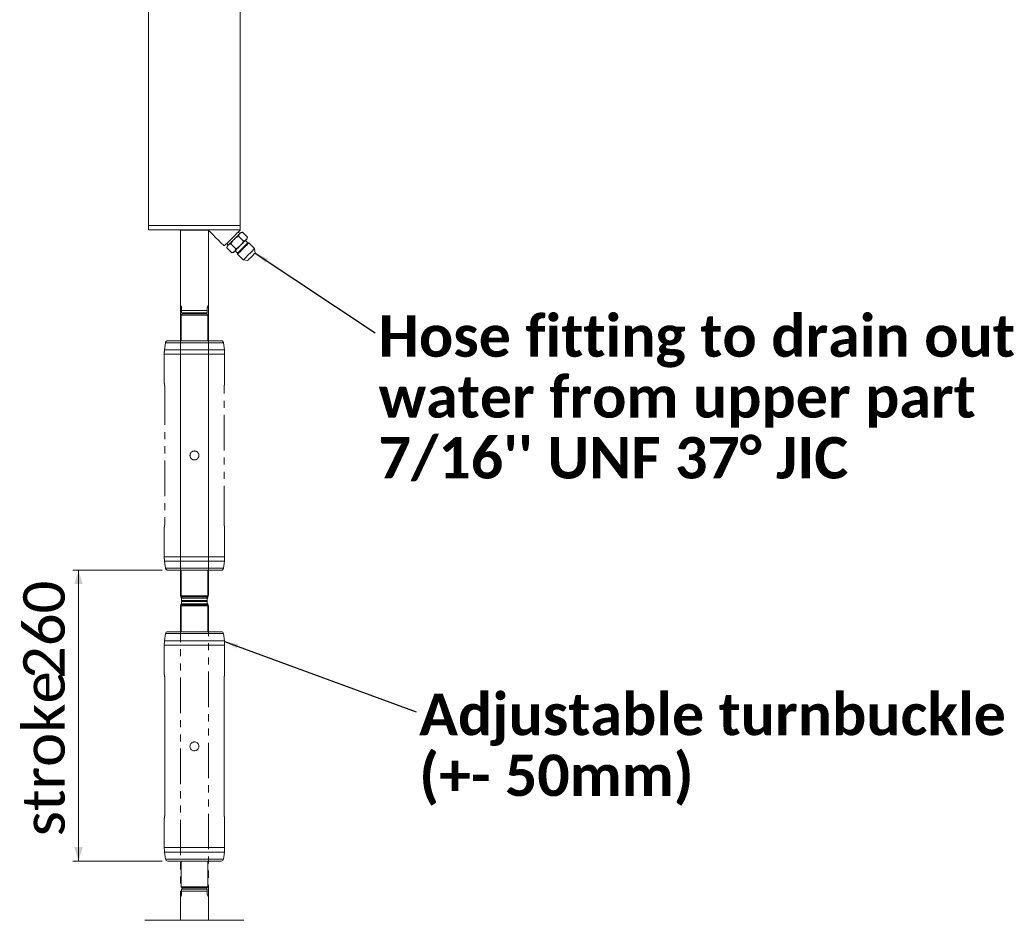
# Model space of a CAD drawing. Header units: millimetres. Extents: x 50 to 4179, y 50 to 2920.
# Tile 12 of 16: x 2089 to 2969, y 1310 to 2115. Entities that reach past the tile are written whole.
import ezdxf

# ---------------------------------------------------------------- set-up
doc = ezdxf.new("R2010")
doc.units = ezdxf.units.MM
doc.header["$LTSCALE"] = 5
doc.linetypes.add('SLD-Combinazione-di-due-tratteggi', pattern=[12.7, 6.35, -1.27, 1.27, -1.27, 1.27, -1.27])
doc.linetypes.add('SLD-Solido', pattern=[0])
doc.styles.add('SLDTEXTSTYLE0', font='CALIBRIB.TTF')
doc.styles.add('SLDTEXTSTYLE4', font='CALIBRI.TTF')
doc.styles.get("Standard").update_dxf_attribs({"font": 'CALIBRIB.TTF'})
doc.dimstyles.new('SLDDIMSTYLE0', dxfattribs={"dimtxt": 37.041667, "dimasz": 12.5, "dimexe": 0, "dimexo": 0.0625, "dimgap": 9.260417, "dimtad": 1, "dimrnd": 1e-09, "dimzin": 12, "dimdsep": 46, "dimtxsty": 'SLDTEXTSTYLE0', "dimsah": 1, "dimcen": 0.09, "dimadec": 0, "dimazin": 3, "dimtfac": 1, "dimtofl": 0, "dimtmove": 0, "dimatfit": 3, "dimfxl": 0, "dimfrac": 2, "dimtolj": 1, "dimtzin": 12, "dimarcsym": 0})
doc.dimstyles.new('SLDDIMSTYLE5', dxfattribs={"dimtxt": 0.18, "dimasz": 12.5, "dimexe": 0, "dimexo": 0.0625, "dimgap": 0, "dimtad": 0, "dimtih": 1, "dimtoh": 1, "dimdec": 0, "dimrnd": 1e-09, "dimzin": 0, "dimdsep": 46, "dimtxsty": 'Standard', "dimsah": 1, "dimcen": 0.09, "dimadec": 0, "dimazin": 0, "dimtfac": 12.5, "dimtdec": 0, "dimtofl": 0, "dimtmove": 0, "dimatfit": 3, "dimfxl": 0, "dimfrac": 2, "dimtolj": 1, "dimtzin": 0, "dimarcsym": 0})

# ---------------------------------------------------------------- blocks, each defined once
blk = doc.blocks.new('_D_9')
at = {"color": 7, "linetype": 'SLD-Solido', "lineweight": 0}
for p, q in [((2215.98, 1623.17), (2136.23, 1623.17)), ((2141.23, 1623.17), (2141.23, 1363.17)), ((2215.98, 1363.17), (2136.23, 1363.17))]:
    blk.add_line(p, q, dxfattribs=at)
for points in [[(2141.23, 1623.17), (2137.48, 1610.67), (2144.98, 1610.67)], [(2141.23, 1363.17), (2144.98, 1375.67), (2137.48, 1375.67)]]:
    blk.add_solid(points, dxfattribs=at)
at = {"color": 7, "linetype": 'SLD-Solido', "lineweight": 0, "char_height": 37.042, "attachment_point": 1, "rotation": 90, "style": 'SLDTEXTSTYLE4'}
for s, insert in [('260', (2091.84, 1525.96)), ('stroke ', (2091.84, 1385.27))]:
    blk.add_mtext(s, dxfattribs=dict(at, insert=insert))
blk = doc.blocks.new('SW_NOTE_5')
at = {"color": 0, "linetype": 'Continuous', "lineweight": 0, "char_height": 37.0417, "attachment_point": 1, "style": 'SLDTEXTSTYLE0'}
for s, insert in [('Hose fitting to drain out', (2.91, 15.74)), ('water from upper part', (2.91, -38.65)), ("7/16'' UNF 37° JIC", (2.91, -93.04))]:
    blk.add_mtext(s, dxfattribs=dict(at, insert=insert))
blk = doc.blocks.new('SW_NOTE_6')
at = {"color": 0, "linetype": 'Continuous', "lineweight": 0, "attachment_point": 1, "style": 'SLDTEXTSTYLE0'}
for s, insert, char_height in [('Adjustable turnbuckle', (2.77, 16.09), 37.0417), ('(+- 50mm)', (2.77, -38.3), 37.042)]:
    blk.add_mtext(s, dxfattribs=dict(at, insert=insert, char_height=char_height))

msp = doc.modelspace()

# ---------------------------------------------------------------- linework, layer by layer
at = {"color": 7, "linetype": 'SLD-Solido', "lineweight": 15}
for p, q in [((2203.912, 2330.264), (2203.912, 1948.364)), ((2285.912, 1931.264), (2285.912, 2330.264)), ((2203.912, 1944.63), (2203.912, 1947.898)), ((2203.912, 1944.19), (2203.912, 1931.264)), ((2203.912, 1931.264), (2203.912, 1927.264)), ((2285.912, 1931.264), (2203.912, 1931.264)), ((2285.912, 1927.264), (2285.912, 1931.264)), ((2255.427, 1927.264), (2203.912, 1927.264)), ((2231.822, 1927.264), (2231.968, 1926.864)), ((2244.912, 1926.864), (2231.968, 1926.864)), ((2232.412, 1926.864), (2232.412, 1600.709)), ((2257.209, 1926.864), (2244.912, 1926.864)), ((2285.912, 1927.264), (2255.427, 1927.264)), ((2257.412, 1600.709), (2257.412, 1926.727)), ((2285.452, 1923.975), (2283.963, 1925.315)), ((2284.268, 1921.719), (2288.781, 1917.206)), ((2287.739, 1925.189), (2286.272, 1924.796)), ((2287.739, 1925.189), (2292.251, 1920.676)), ((2291.858, 1919.21), (2292.251, 1920.676)), ((2273.731, 1915.084), (2275.071, 1913.595)), ((2274.251, 1912.775), (2273.858, 1911.308)), ((2273.858, 1911.308), (2278.371, 1906.796)), ((2277.328, 1914.778), (2281.841, 1910.266)), ((2292.515, 1915.624), (2290.394, 1917.745)), ((2293.526, 1915.624), (2292.515, 1915.624)), ((2298.635, 1910.515), (2293.526, 1915.624)), ((2299.185, 1906.597), (2298.635, 1910.515)), ((2278.371, 1906.796), (2279.837, 1907.189)), ((2281.301, 1908.653), (2283.423, 1906.532)), ((2283.423, 1906.532), (2283.423, 1905.521)), ((2283.423, 1905.521), (2288.532, 1900.412)), ((2288.532, 1900.412), (2292.45, 1899.861)), ((2233.412, 1595.173), (2233.412, 1597.905)), ((2256.412, 1595.173), (2233.412, 1595.173)), ((2256.412, 1597.905), (2256.412, 1595.173)), ((2233.912, 1592.173), (2232.912, 1591.173)), ((2232.912, 1591.173), (2232.912, 1568.173)), ((2256.912, 1591.173), (2232.912, 1591.173)), ((2256.412, 1593.173), (2233.412, 1593.173)), ((2233.912, 1593.173), (2233.912, 1592.173)), ((2255.912, 1592.173), (2233.912, 1592.173)), ((2255.912, 1592.173), (2255.912, 1593.173)), ((2256.912, 1591.173), (2255.912, 1592.173)), ((2256.912, 1568.173), (2256.912, 1591.173)), ((2244.912, 1568.173), (2220.983, 1568.173)), ((2268.842, 1568.173), (2244.912, 1568.173)), ((2219, 1566.434), (2218.169, 1560.122)), ((2271.656, 1560.122), (2270.825, 1566.434)), ((2217.912, 1556.207), (2217.912, 1530.171)), ((2271.912, 1530.169), (2271.912, 1556.207)), ((2218.478, 1524.673), (2218.478, 1406.673)), ((2271.346, 1406.673), (2271.346, 1524.673)), ((2217.912, 1401.173), (2217.912, 1375.139)), ((2271.912, 1375.139), (2271.912, 1401.176)), ((2218.169, 1371.223), (2219, 1364.912)), ((2270.825, 1364.912), (2271.656, 1371.223)), ((2244.912, 1363.173), (2220.983, 1363.173)), ((2232.912, 1363.173), (2232.912, 1340.173)), ((2268.842, 1363.173), (2244.912, 1363.173)), ((2256.912, 1340.173), (2256.912, 1363.173)), ((2232.912, 1340.173), (2233.912, 1339.173)), ((2256.912, 1340.173), (2232.912, 1340.173)), ((2256.412, 1338.173), (2233.412, 1338.173)), ((2233.912, 1339.173), (2233.912, 1338.173)), ((2255.912, 1339.173), (2233.912, 1339.173)), ((2255.912, 1339.173), (2256.912, 1340.173)), ((2255.912, 1338.173), (2255.912, 1339.173)), ((2232.412, 1330.637), (2232.412, 1310.223)), ((2233.412, 1336.173), (2233.412, 1333.441)), ((2256.412, 1336.173), (2233.412, 1336.173)), ((2256.412, 1333.441), (2256.412, 1336.173)), ((2257.412, 1310.223), (2257.412, 1330.637)), ((2200.633, 1310.223), (2244.912, 1310.223)), ((2244.912, 1310.223), (2289.192, 1310.223))]:
    msp.add_line(p, q, dxfattribs=at)
at = {"color": 7, "linetype": 'SLD-Combinazione-di-due-tratteggi', "lineweight": 0}
for p, q in [((2203.912, 2330.264), (2203.912, 1948.364)), ((2285.912, 1931.264), (2285.912, 2330.264)), ((2203.912, 1944.63), (2203.912, 1947.898)), ((2203.912, 1944.19), (2203.912, 1931.264)), ((2203.912, 1931.264), (2203.912, 1927.264)), ((2285.912, 1931.264), (2203.912, 1931.264)), ((2285.912, 1927.264), (2285.912, 1931.264)), ((2255.427, 1927.264), (2203.912, 1927.264)), ((2231.822, 1927.264), (2231.968, 1926.864)), ((2244.912, 1926.864), (2231.968, 1926.864)), ((2232.412, 1926.864), (2232.412, 1860.709)), ((2257.209, 1926.864), (2244.912, 1926.864)), ((2285.912, 1927.264), (2255.427, 1927.264)), ((2257.412, 1860.709), (2257.412, 1926.727)), ((2285.452, 1923.975), (2283.963, 1925.315)), ((2284.268, 1921.719), (2288.781, 1917.206)), ((2287.739, 1925.189), (2286.272, 1924.796)), ((2287.739, 1925.189), (2292.251, 1920.676)), ((2291.858, 1919.21), (2292.251, 1920.676)), ((2273.731, 1915.084), (2275.071, 1913.595)), ((2274.251, 1912.775), (2273.858, 1911.308)), ((2273.858, 1911.308), (2278.371, 1906.796)), ((2277.328, 1914.778), (2281.841, 1910.266)), ((2292.515, 1915.624), (2290.394, 1917.745)), ((2293.526, 1915.624), (2292.515, 1915.624)), ((2298.635, 1910.515), (2293.526, 1915.624)), ((2299.185, 1906.597), (2298.635, 1910.515)), ((2278.371, 1906.796), (2279.837, 1907.189)), ((2281.301, 1908.653), (2283.423, 1906.532)), ((2283.423, 1906.532), (2283.423, 1905.521)), ((2283.423, 1905.521), (2288.532, 1900.412)), ((2288.532, 1900.412), (2292.45, 1899.861)), ((2233.412, 1855.173), (2233.412, 1857.905)), ((2256.412, 1857.905), (2256.412, 1855.173)), ((2233.912, 1852.173), (2232.912, 1851.173)), ((2232.912, 1851.173), (2232.912, 1828.173)), ((2256.912, 1851.173), (2232.912, 1851.173)), ((2256.412, 1855.173), (2233.412, 1855.173)), ((2256.412, 1853.173), (2233.412, 1853.173)), ((2233.912, 1853.173), (2233.912, 1852.173)), ((2255.912, 1852.173), (2233.912, 1852.173)), ((2255.912, 1852.173), (2255.912, 1853.173)), ((2256.912, 1851.173), (2255.912, 1852.173)), ((2256.912, 1828.173), (2256.912, 1851.173)), ((2219, 1826.434), (2218.169, 1820.122)), ((2244.912, 1828.173), (2220.983, 1828.173)), ((2268.842, 1828.173), (2244.912, 1828.173)), ((2271.656, 1820.122), (2270.825, 1826.434)), ((2217.912, 1816.207), (2217.912, 1790.171)), ((2271.912, 1790.169), (2271.912, 1816.207)), ((2218.478, 1784.673), (2218.478, 1666.673)), ((2271.346, 1666.673), (2271.346, 1784.673)), ((2217.912, 1661.173), (2217.912, 1635.139)), ((2271.912, 1635.139), (2271.912, 1661.176)), ((2218.169, 1631.223), (2219, 1624.912)), ((2270.825, 1624.912), (2271.656, 1631.223)), ((2244.912, 1623.173), (2220.983, 1623.173)), ((2232.912, 1623.173), (2232.912, 1600.173)), ((2268.842, 1623.173), (2244.912, 1623.173)), ((2256.912, 1600.173), (2256.912, 1623.173)), ((2232.912, 1600.173), (2233.912, 1599.173)), ((2256.912, 1600.173), (2232.912, 1600.173)), ((2256.412, 1598.173), (2233.412, 1598.173)), ((2233.412, 1596.173), (2233.412, 1593.441)), ((2256.412, 1596.173), (2233.412, 1596.173)), ((2233.912, 1599.173), (2233.912, 1598.173)), ((2255.912, 1599.173), (2233.912, 1599.173)), ((2255.912, 1599.173), (2256.912, 1600.173)), ((2255.912, 1598.173), (2255.912, 1599.173)), ((2256.412, 1593.441), (2256.412, 1596.173)), ((2232.412, 1590.637), (2232.412, 1310.223)), ((2257.412, 1310.223), (2257.412, 1590.637)), ((2200.633, 1310.223), (2244.912, 1310.223)), ((2244.912, 1310.223), (2289.192, 1310.223))]:
    msp.add_line(p, q, dxfattribs=at)
at = {"color": 8, "linetype": 'SLD-Combinazione-di-due-tratteggi', "lineweight": 0}
for p, q in [((2244.912, 1826.434), (2219, 1826.434)), ((2270.825, 1826.434), (2244.912, 1826.434)), ((2244.912, 1816.207), (2217.912, 1816.207)), ((2244.912, 1820.122), (2218.169, 1820.122)), ((2271.656, 1820.122), (2244.912, 1820.122)), ((2271.912, 1816.207), (2244.912, 1816.207)), ((2244.912, 1635.139), (2217.912, 1635.139)), ((2244.912, 1631.223), (2218.169, 1631.223)), ((2271.912, 1635.139), (2244.912, 1635.139)), ((2271.656, 1631.223), (2244.912, 1631.223)), ((2244.912, 1624.912), (2219, 1624.912)), ((2270.825, 1624.912), (2244.912, 1624.912))]:
    msp.add_line(p, q, dxfattribs=at)
at = {"color": 8, "linetype": 'SLD-Solido', "lineweight": 15}
for p, q in [((2244.912, 1560.122), (2218.169, 1560.122)), ((2244.912, 1566.434), (2219, 1566.434)), ((2270.825, 1566.434), (2244.912, 1566.434)), ((2271.656, 1560.122), (2244.912, 1560.122)), ((2244.912, 1556.207), (2217.912, 1556.207)), ((2271.912, 1556.207), (2244.912, 1556.207)), ((2244.912, 1375.139), (2217.912, 1375.139)), ((2271.912, 1375.139), (2244.912, 1375.139)), ((2244.912, 1371.223), (2218.169, 1371.223)), ((2244.912, 1364.912), (2219, 1364.912)), ((2271.656, 1371.223), (2244.912, 1371.223)), ((2270.825, 1364.912), (2244.912, 1364.912))]:
    msp.add_line(p, q, dxfattribs=at)
at = {"color": 7, "linetype": 'SLD-Solido', "lineweight": 15, "flags": 128}
for points in [[(2258.255, 1926.093), (2261.342, 1923.007), (2264.151, 1920.197), (2266.67, 1917.678), (2268.887, 1915.461), (2270.791, 1913.557)], [(2272.205, 1913.557), (2274.388, 1915.741), (2276.433, 1917.785), (2278.318, 1919.67), (2280.027, 1921.379), (2281.543, 1922.895), (2282.851, 1924.203), (2283.939, 1925.291), (2284.796, 1926.148), (2285.414, 1926.766), (2285.787, 1927.14), (2285.912, 1927.264)], [(2285.467, 1923.99), (2285.03, 1923.554), (2284.512, 1923.035), (2283.92, 1922.444), (2283.267, 1921.79), (2282.562, 1921.085), (2281.817, 1920.341), (2281.046, 1919.57), (2280.262, 1918.785)], [(2286.272, 1924.796), (2286.221, 1924.744), (2286.067, 1924.591), (2285.814, 1924.338), (2285.467, 1923.99)], [(2291.858, 1919.21), (2291.807, 1919.158), (2291.653, 1919.005), (2291.401, 1918.752), (2291.053, 1918.404)], [(2275.056, 1913.58), (2274.709, 1913.232), (2274.456, 1912.98), (2274.303, 1912.826), (2274.251, 1912.775)], [(2280.262, 1918.785), (2279.477, 1918.001), (2278.706, 1917.23), (2277.961, 1916.485), (2277.256, 1915.78), (2276.603, 1915.126), (2276.012, 1914.535), (2275.493, 1914.017), (2275.056, 1913.58)], [(2285.848, 1913.199), (2285.063, 1912.415), (2284.292, 1911.644), (2283.548, 1910.899), (2282.842, 1910.194), (2282.189, 1909.54), (2281.598, 1908.949), (2281.079, 1908.431), (2280.642, 1907.994)], [(2293.526, 1915.624), (2293.399, 1915.497), (2293.025, 1915.124), (2292.423, 1914.522), (2291.624, 1913.722), (2290.666, 1912.764), (2289.598, 1911.697), (2288.474, 1910.573), (2287.35, 1909.449), (2286.282, 1908.381), (2285.325, 1907.423), (2284.525, 1906.623), (2283.923, 1906.022), (2283.549, 1905.648), (2283.423, 1905.521)], [(2292.515, 1915.624), (2292.383, 1915.492), (2291.994, 1915.103), (2291.372, 1914.481), (2290.552, 1913.66), (2289.581, 1912.69), (2288.517, 1911.626), (2287.421, 1910.53), (2286.357, 1909.466), (2285.386, 1908.495), (2284.566, 1907.675), (2283.943, 1907.052), (2283.555, 1906.664), (2283.423, 1906.532)], [(2291.053, 1918.404), (2290.616, 1917.968), (2290.098, 1917.449), (2289.507, 1916.858), (2288.853, 1916.204), (2288.148, 1915.499), (2287.403, 1914.755), (2286.632, 1913.984), (2285.848, 1913.199)], [(2288.532, 1900.412), (2288.659, 1900.539), (2289.032, 1900.912), (2289.634, 1901.514), (2290.434, 1902.314), (2291.392, 1903.272), (2292.459, 1904.339), (2293.583, 1905.463), (2294.707, 1906.587), (2295.775, 1907.655), (2296.733, 1908.613), (2297.533, 1909.413), (2298.135, 1910.015), (2298.508, 1910.388), (2298.635, 1910.515), (2298.635, 1910.515)], [(2280.642, 1907.994), (2280.295, 1907.646), (2280.042, 1907.394), (2279.889, 1907.24), (2279.837, 1907.189)], [(2299.185, 1906.597), (2299.061, 1906.472), (2298.695, 1906.106), (2298.116, 1905.528), (2297.367, 1904.778), (2296.503, 1903.914), (2295.588, 1902.999), (2294.69, 1902.101), (2293.876, 1901.287), (2293.206, 1900.617), (2292.729, 1900.14), (2292.482, 1899.893), (2292.45, 1899.861)], [(2233.278, 1598.405), (2233.105, 1598.706), (2232.95, 1598.974), (2232.814, 1599.209)], [(2257.01, 1599.209), (2256.875, 1598.974), (2256.72, 1598.706), (2256.546, 1598.405)], [(2233.278, 1332.941), (2233.105, 1332.64), (2232.95, 1332.372), (2232.814, 1332.137)], [(2257.01, 1332.137), (2256.875, 1332.372), (2256.72, 1332.64), (2256.546, 1332.941)]]:
    msp.add_lwpolyline(points, dxfattribs=at)
at = {"color": 7, "linetype": 'SLD-Combinazione-di-due-tratteggi', "lineweight": 0, "flags": 128}
for points in [[(2258.255, 1926.093), (2261.342, 1923.007), (2264.151, 1920.197), (2266.67, 1917.678), (2268.887, 1915.461), (2270.791, 1913.557)], [(2272.205, 1913.557), (2274.388, 1915.741), (2276.433, 1917.785), (2278.318, 1919.67), (2280.027, 1921.379), (2281.543, 1922.895), (2282.851, 1924.203), (2283.939, 1925.291), (2284.796, 1926.148), (2285.414, 1926.766), (2285.787, 1927.14), (2285.912, 1927.264)], [(2285.467, 1923.99), (2285.03, 1923.554), (2284.512, 1923.035), (2283.92, 1922.444), (2283.267, 1921.79), (2282.562, 1921.085), (2281.817, 1920.341), (2281.046, 1919.57), (2280.262, 1918.785)], [(2286.272, 1924.796), (2286.221, 1924.744), (2286.067, 1924.591), (2285.814, 1924.338), (2285.467, 1923.99)], [(2291.858, 1919.21), (2291.807, 1919.158), (2291.653, 1919.005), (2291.401, 1918.752), (2291.053, 1918.404)], [(2275.056, 1913.58), (2274.709, 1913.232), (2274.456, 1912.98), (2274.303, 1912.826), (2274.251, 1912.775)], [(2280.262, 1918.785), (2279.477, 1918.001), (2278.706, 1917.23), (2277.961, 1916.485), (2277.256, 1915.78), (2276.603, 1915.126), (2276.012, 1914.535), (2275.493, 1914.017), (2275.056, 1913.58)], [(2285.848, 1913.199), (2285.063, 1912.415), (2284.292, 1911.644), (2283.548, 1910.899), (2282.842, 1910.194), (2282.189, 1909.54), (2281.598, 1908.949), (2281.079, 1908.431), (2280.642, 1907.994)], [(2293.526, 1915.624), (2293.399, 1915.497), (2293.025, 1915.124), (2292.423, 1914.522), (2291.624, 1913.722), (2290.666, 1912.764), (2289.598, 1911.697), (2288.474, 1910.573), (2287.35, 1909.449), (2286.282, 1908.381), (2285.325, 1907.423), (2284.525, 1906.623), (2283.923, 1906.022), (2283.549, 1905.648), (2283.423, 1905.521)], [(2292.515, 1915.624), (2292.383, 1915.492), (2291.994, 1915.103), (2291.372, 1914.481), (2290.552, 1913.66), (2289.581, 1912.69), (2288.517, 1911.626), (2287.421, 1910.53), (2286.357, 1909.466), (2285.386, 1908.495), (2284.566, 1907.675), (2283.943, 1907.052), (2283.555, 1906.664), (2283.423, 1906.532)], [(2291.053, 1918.404), (2290.616, 1917.968), (2290.098, 1917.449), (2289.507, 1916.858), (2288.853, 1916.204), (2288.148, 1915.499), (2287.403, 1914.755), (2286.632, 1913.984), (2285.848, 1913.199)], [(2288.532, 1900.412), (2288.659, 1900.539), (2289.032, 1900.912), (2289.634, 1901.514), (2290.434, 1902.314), (2291.392, 1903.272), (2292.459, 1904.339), (2293.583, 1905.463), (2294.707, 1906.587), (2295.775, 1907.655), (2296.733, 1908.613), (2297.533, 1909.413), (2298.135, 1910.015), (2298.508, 1910.388), (2298.635, 1910.515), (2298.635, 1910.515)], [(2280.642, 1907.994), (2280.295, 1907.646), (2280.042, 1907.394), (2279.889, 1907.24), (2279.837, 1907.189)], [(2299.185, 1906.597), (2299.061, 1906.472), (2298.695, 1906.106), (2298.116, 1905.528), (2297.367, 1904.778), (2296.503, 1903.914), (2295.588, 1902.999), (2294.69, 1902.101), (2293.876, 1901.287), (2293.206, 1900.617), (2292.729, 1900.14), (2292.482, 1899.893), (2292.45, 1899.861)], [(2233.278, 1858.405), (2233.105, 1858.706), (2232.95, 1858.974), (2232.814, 1859.209)], [(2257.01, 1859.209), (2256.875, 1858.974), (2256.72, 1858.706), (2256.546, 1858.405)], [(2233.278, 1592.941), (2233.105, 1592.64), (2232.95, 1592.372), (2232.814, 1592.137)], [(2257.01, 1592.137), (2256.875, 1592.372), (2256.72, 1592.64), (2256.546, 1592.941)]]:
    msp.add_lwpolyline(points, dxfattribs=at)
at = {"color": 7, "linetype": 'SLD-Combinazione-di-due-tratteggi', "lineweight": 0}
for centre, radius, start, end in [((2220.983, 1826.173), 2, 90, 172.5), ((2268.842, 1826.173), 2, 7.5, 90), ((2247.912, 1816.207), 30, 172.5, 180), ((2241.912, 1816.207), 30, 0, 7.5), ((2247.912, 1635.139), 30, 180, 187.5), ((2241.912, 1635.139), 30, 352.5, 0), ((2220.983, 1625.173), 2, 187.5, 270), ((2268.842, 1625.173), 2, 270, 352.5)]:
    msp.add_arc(centre, radius, start, end, dxfattribs=at)
at = {"color": 7, "linetype": 'SLD-Solido', "lineweight": 15}
for centre, radius, start, end in [((2220.983, 1566.173), 2, 90, 172.5), ((2268.842, 1566.173), 2, 7.5, 90), ((2247.912, 1556.207), 30, 172.5, 180), ((2241.912, 1556.207), 30, 0, 7.5), ((2247.912, 1375.139), 30, 180, 187.5), ((2241.912, 1375.139), 30, 352.5, 0), ((2220.983, 1365.173), 2, 187.5, 270), ((2268.842, 1365.173), 2, 270, 352.5)]:
    msp.add_arc(centre, radius, start, end, dxfattribs=at)
for points, knots in [([(2203.912, 1948.364), (2203.913, 1948.341), (2203.916, 1948.295), (2203.933, 1947.933), (2203.952, 1947.401), (2203.965, 1946.735), (2203.967, 1946.018), (2203.957, 1945.33), (2203.939, 1944.742), (2203.921, 1944.342), (2203.912, 1944.153), (2203.913, 1944.183), (2203.914, 1944.19)], [0, 0, 0, 0, 0.1072745, 0.2145469, 0.3219045, 0.4293243, 0.536644, 0.6438651, 0.7511387, 0.8585357, 0.9659332, 1, 1, 1, 1]), ([(2255.427, 1927.264), (2255.755, 1927.239), (2256.501, 1927.182), (2257.482, 1926.761), (2258.007, 1926.307), (2258.255, 1926.093)], [0, 0, 0, 0, 0.29310958, 0.66573317, 1, 1, 1, 1]), ([(2280.262, 1918.785), (2281.258, 1919.646), (2282.518, 1920.735), (2283.965, 1921.548), (2284.268, 1921.719)], [0, 0, 0, 0, 0.790199, 1, 1, 1, 1]), ([(2284.268, 1921.719), (2284.4, 1922.15), (2284.666, 1923.022), (2285.198, 1923.666), (2285.467, 1923.99)], [0, 0, 0, 0, 0.4954563, 1, 1, 1, 1]), ([(2285.467, 1923.99), (2285.508, 1924.031), (2285.825, 1924.338), (2286.529, 1924.808), (2287.333, 1925.061), (2287.739, 1925.189)], [0, 0, 0, 0, 0.07008826, 0.53078415, 1, 1, 1, 1]), ([(2292.251, 1920.676), (2292.119, 1920.244), (2291.853, 1919.373), (2291.321, 1918.729), (2291.053, 1918.404)], [0, 0, 0, 0, 0.49545775, 1, 1, 1, 1]), ([(2270.791, 1913.557), (2270.925, 1913.457), (2271.163, 1913.278), (2271.563, 1913.246), (2271.868, 1913.325), (2272.068, 1913.432), (2272.169, 1913.524), (2272.205, 1913.557)], [0, 0, 0, 0, 0.37401614, 0.66271333, 0.82473617, 0.93745106, 1, 1, 1, 1]), ([(2273.858, 1911.308), (2273.99, 1911.74), (2274.256, 1912.612), (2274.788, 1913.255), (2275.056, 1913.58)], [0, 0, 0, 0, 0.4954589, 1, 1, 1, 1]), ([(2275.056, 1913.58), (2275.098, 1913.621), (2275.414, 1913.927), (2276.119, 1914.397), (2276.923, 1914.651), (2277.328, 1914.778)], [0, 0, 0, 0, 0.0700882, 0.5307841, 1, 1, 1, 1]), ([(2277.328, 1914.778), (2277.989, 1915.878), (2278.848, 1917.309), (2279.996, 1918.508), (2280.262, 1918.785)], [0, 0, 0, 0, 0.76909165, 1, 1, 1, 1]), ([(2281.841, 1910.266), (2281.709, 1909.834), (2281.443, 1908.962), (2280.911, 1908.319), (2280.642, 1907.994)], [0, 0, 0, 0, 0.4954578, 1, 1, 1, 1]), ([(2285.848, 1913.199), (2285.571, 1912.934), (2284.371, 1911.785), (2282.941, 1910.926), (2281.841, 1910.266)], [0, 0, 0, 0, 0.2309069, 1, 1, 1, 1]), ([(2288.781, 1917.206), (2288.61, 1916.903), (2287.797, 1915.456), (2286.708, 1914.195), (2285.848, 1913.199)], [0, 0, 0, 0, 0.20980554, 1, 1, 1, 1]), ([(2291.053, 1918.404), (2291.011, 1918.364), (2290.695, 1918.057), (2289.99, 1917.587), (2289.187, 1917.334), (2288.781, 1917.206)], [0, 0, 0, 0, 0.0700863, 0.5307831, 1, 1, 1, 1]), ([(2280.642, 1907.994), (2280.601, 1907.953), (2280.284, 1907.647), (2279.58, 1907.177), (2278.776, 1906.924), (2278.371, 1906.796)], [0, 0, 0, 0, 0.0700883, 0.5307828, 1, 1, 1, 1]), ([(2232.814, 1599.209), (2232.659, 1599.559), (2232.443, 1600.043), (2232.412, 1600.56), (2232.412, 1600.705), (2232.412, 1600.709)], [0, 0, 0, 0, 0.7181944, 0.9936328, 1, 1, 1, 1]), ([(2233.412, 1597.905), (2233.412, 1597.919), (2233.411, 1597.978), (2233.397, 1598.097), (2233.353, 1598.263), (2233.306, 1598.352), (2233.278, 1598.405)], [0, 0, 0, 0, 0.0653302, 0.2768482, 0.5749451, 1, 1, 1, 1]), ([(2233.412, 1593.173), (2233.412, 1593.452), (2233.412, 1594.083), (2233.412, 1594.782), (2233.412, 1595.173)], [0, 0, 0, 0, 0.4417488, 1, 1, 1, 1]), ([(2256.546, 1598.405), (2256.531, 1598.378), (2256.497, 1598.315), (2256.45, 1598.191), (2256.417, 1598.044), (2256.414, 1597.943), (2256.412, 1597.905)], [0, 0, 0, 0, 0.2276662, 0.5239702, 0.8229618, 1, 1, 1, 1]), ([(2256.412, 1595.173), (2256.412, 1594.824), (2256.412, 1594.123), (2256.412, 1593.49), (2256.412, 1593.173)], [0, 0, 0, 0, 0.498427, 1, 1, 1, 1]), ([(2257.412, 1600.709), (2257.412, 1600.705), (2257.412, 1600.191), (2257.21, 1599.698), (2257.01, 1599.209)], [0, 0, 0, 0, 0.0063757, 1, 1, 1, 1]), ([(2217.913, 1530.171), (2217.913, 1530.171), (2217.913, 1530.172), (2217.917, 1530.148), (2217.927, 1530.098), (2217.945, 1530.012), (2217.961, 1529.931), (2217.983, 1529.814), (2218.012, 1529.661), (2218.054, 1529.429), (2218.103, 1529.148), (2218.143, 1528.897), (2218.185, 1528.628), (2218.222, 1528.369), (2218.253, 1528.132), (2218.274, 1527.968), (2218.299, 1527.758), (2218.328, 1527.498), (2218.365, 1527.139), (2218.393, 1526.809), (2218.414, 1526.515), (2218.428, 1526.315), (2218.441, 1526.089), (2218.453, 1525.835), (2218.465, 1525.531), (2218.476, 1525.144), (2218.478, 1524.83), (2218.478, 1524.673)], [0, 0, 0, 0, 0.0207471, 0.0552681, 0.1257137, 0.1435135, 0.1972154, 0.2316763, 0.2661357, 0.3364082, 0.4076704, 0.4427046, 0.4777403, 0.5491937, 0.5672414, 0.5852208, 0.6217066, 0.6570942, 0.6924877, 0.7647236, 0.7829828, 0.8011617, 0.8380872, 0.8647844, 0.891477, 0.9455034, 1, 1, 1, 1]), ([(2271.346, 1524.673), (2271.347, 1524.823), (2271.348, 1525.123), (2271.36, 1525.57), (2271.376, 1525.943), (2271.392, 1526.243), (2271.411, 1526.538), (2271.435, 1526.857), (2271.466, 1527.195), (2271.499, 1527.526), (2271.532, 1527.817), (2271.57, 1528.126), (2271.602, 1528.359), (2271.641, 1528.631), (2271.68, 1528.89), (2271.719, 1529.128), (2271.752, 1529.324), (2271.78, 1529.484), (2271.806, 1529.624), (2271.826, 1529.734), (2271.842, 1529.819), (2271.858, 1529.898), (2271.871, 1529.968), (2271.885, 1530.038), (2271.897, 1530.099), (2271.907, 1530.149), (2271.913, 1530.175), (2271.912, 1530.17), (2271.911, 1530.169)], [0, 0, 0, 0, 0.0519795, 0.1039566, 0.1559308, 0.1838001, 0.2117222, 0.2637014, 0.3026004, 0.3416481, 0.3954539, 0.4233069, 0.4759644, 0.5022781, 0.5549325, 0.6094502, 0.6376756, 0.6774119, 0.7173042, 0.7438792, 0.7704092, 0.7969868, 0.8254735, 0.8540224, 0.8932068, 0.9325478, 0.9849072, 1, 1, 1, 1]), ([(2244.912, 1469.673), (2245.359, 1469.629), (2246.253, 1469.542), (2247.445, 1468.861), (2248.358, 1467.854), (2248.885, 1466.589), (2248.963, 1465.226), (2248.59, 1463.919), (2247.81, 1462.807), (2246.702, 1462.01), (2245.388, 1461.624), (2244.027, 1461.695), (2242.769, 1462.207), (2241.747, 1463.105), (2241.075, 1464.295), (2240.836, 1465.642), (2241.054, 1466.985), (2241.699, 1468.181), (2242.704, 1469.096), (2243.838, 1469.598), (2244.6, 1469.651), (2244.912, 1469.673)], [0, 0, 0, 0, 0.0532899, 0.1065657, 0.160203, 0.2140919, 0.2675822, 0.320647, 0.3739192, 0.427708, 0.4815233, 0.5348355, 0.5879021, 0.6413489, 0.6952247, 0.7489074, 0.8020674, 0.855193, 0.9088218, 0.9627114, 1, 1, 1, 1]), ([(2218.478, 1406.673), (2218.478, 1406.573), (2218.477, 1406.321), (2218.469, 1405.919), (2218.456, 1405.569), (2218.439, 1405.219), (2218.421, 1404.925), (2218.397, 1404.593), (2218.366, 1404.224), (2218.322, 1403.776), (2218.272, 1403.357), (2218.231, 1403.044), (2218.189, 1402.745), (2218.152, 1402.503), (2218.121, 1402.311), (2218.1, 1402.186), (2218.076, 1402.041), (2218.048, 1401.881), (2218.013, 1401.689), (2217.986, 1401.547), (2217.966, 1401.445), (2217.954, 1401.382), (2217.941, 1401.316), (2217.929, 1401.254), (2217.917, 1401.195), (2217.912, 1401.172), (2217.912, 1401.173), (2217.912, 1401.173)], [0, 0, 0, 0, 0.0346348, 0.0871278, 0.1399849, 0.1578514, 0.211739, 0.2463765, 0.2810132, 0.3516578, 0.4233059, 0.4584013, 0.4934885, 0.5650618, 0.5831427, 0.601146, 0.6376966, 0.6730771, 0.7084582, 0.7806817, 0.7989308, 0.8171104, 0.8540279, 0.8889201, 0.923814, 0.9950452, 1, 1, 1, 1]), ([(2271.912, 1401.176), (2271.911, 1401.177), (2271.911, 1401.178), (2271.905, 1401.21), (2271.893, 1401.267), (2271.878, 1401.344), (2271.856, 1401.454), (2271.834, 1401.571), (2271.805, 1401.723), (2271.774, 1401.899), (2271.742, 1402.081), (2271.704, 1402.304), (2271.674, 1402.497), (2271.635, 1402.753), (2271.595, 1403.029), (2271.556, 1403.331), (2271.518, 1403.649), (2271.489, 1403.913), (2271.456, 1404.25), (2271.432, 1404.529), (2271.411, 1404.82), (2271.396, 1405.048), (2271.38, 1405.318), (2271.366, 1405.623), (2271.355, 1405.966), (2271.348, 1406.316), (2271.347, 1406.552), (2271.346, 1406.673)], [0, 0, 0, 0, 0.0380275, 0.0767982, 0.1157175, 0.1693965, 0.1972171, 0.2489263, 0.2876266, 0.3264747, 0.3799942, 0.4076904, 0.46026, 0.4865354, 0.5391081, 0.5935293, 0.6217058, 0.6748223, 0.7013557, 0.7544575, 0.7810484, 0.8095322, 0.8380835, 0.878141, 0.9181948, 0.9582415, 1, 1, 1, 1]), ([(2233.412, 1338.173), (2233.412, 1337.894), (2233.412, 1337.263), (2233.412, 1336.563), (2233.412, 1336.173)], [0, 0, 0, 0, 0.4417571, 1, 1, 1, 1]), ([(2256.412, 1336.173), (2256.412, 1336.522), (2256.412, 1337.222), (2256.412, 1337.855), (2256.412, 1338.173)], [0, 0, 0, 0, 0.4984176, 1, 1, 1, 1]), ([(2232.814, 1332.137), (2232.659, 1331.787), (2232.443, 1331.302), (2232.412, 1330.786), (2232.412, 1330.64), (2232.412, 1330.637)], [0, 0, 0, 0, 0.71818703, 0.99362532, 1, 1, 1, 1]), ([(2233.412, 1333.441), (2233.412, 1333.433), (2233.412, 1333.381), (2233.401, 1333.269), (2233.358, 1333.096), (2233.31, 1332.994), (2233.279, 1332.942), (2233.278, 1332.941)], [0, 0, 0, 0, 0.034851, 0.2464661, 0.5306149, 0.9932441, 1, 1, 1, 1]), ([(2256.546, 1332.941), (2256.534, 1332.964), (2256.496, 1333.032), (2256.448, 1333.158), (2256.417, 1333.313), (2256.414, 1333.403), (2256.412, 1333.441)], [0, 0, 0, 0, 0.1926432, 0.5804559, 0.8214777, 1, 1, 1, 1]), ([(2257.412, 1330.637), (2257.412, 1330.64), (2257.412, 1331.157), (2257.21, 1331.648), (2257.01, 1332.137)], [0, 0, 0, 0, 0.0063832, 1, 1, 1, 1])]:
    msp.add_open_spline(points, degree=3, knots=knots, dxfattribs=at)
at = {"color": 7, "linetype": 'SLD-Combinazione-di-due-tratteggi', "lineweight": 0}
for points, knots in [([(2203.912, 1948.364), (2203.913, 1948.341), (2203.916, 1948.295), (2203.933, 1947.933), (2203.952, 1947.401), (2203.965, 1946.735), (2203.967, 1946.018), (2203.957, 1945.33), (2203.939, 1944.742), (2203.921, 1944.342), (2203.912, 1944.153), (2203.913, 1944.183), (2203.914, 1944.19)], [0, 0, 0, 0, 0.1072745, 0.2145469, 0.3219045, 0.4293243, 0.536644, 0.6438651, 0.7511387, 0.8585357, 0.9659332, 1, 1, 1, 1]), ([(2255.427, 1927.264), (2255.755, 1927.239), (2256.501, 1927.182), (2257.482, 1926.761), (2258.007, 1926.307), (2258.255, 1926.093)], [0, 0, 0, 0, 0.29310958, 0.66573317, 1, 1, 1, 1]), ([(2280.262, 1918.785), (2281.258, 1919.646), (2282.518, 1920.735), (2283.965, 1921.548), (2284.268, 1921.719)], [0, 0, 0, 0, 0.790199, 1, 1, 1, 1]), ([(2284.268, 1921.719), (2284.4, 1922.15), (2284.666, 1923.022), (2285.198, 1923.666), (2285.467, 1923.99)], [0, 0, 0, 0, 0.4954563, 1, 1, 1, 1]), ([(2285.467, 1923.99), (2285.508, 1924.031), (2285.825, 1924.338), (2286.529, 1924.808), (2287.333, 1925.061), (2287.739, 1925.189)], [0, 0, 0, 0, 0.07008826, 0.53078415, 1, 1, 1, 1]), ([(2292.251, 1920.676), (2292.119, 1920.244), (2291.853, 1919.373), (2291.321, 1918.729), (2291.053, 1918.404)], [0, 0, 0, 0, 0.49545775, 1, 1, 1, 1]), ([(2270.791, 1913.557), (2270.925, 1913.457), (2271.163, 1913.278), (2271.563, 1913.246), (2271.868, 1913.325), (2272.068, 1913.432), (2272.169, 1913.524), (2272.205, 1913.557)], [0, 0, 0, 0, 0.37401614, 0.66271333, 0.82473617, 0.93745106, 1, 1, 1, 1]), ([(2273.858, 1911.308), (2273.99, 1911.74), (2274.256, 1912.612), (2274.788, 1913.255), (2275.056, 1913.58)], [0, 0, 0, 0, 0.4954589, 1, 1, 1, 1]), ([(2275.056, 1913.58), (2275.098, 1913.621), (2275.414, 1913.927), (2276.119, 1914.397), (2276.923, 1914.651), (2277.328, 1914.778)], [0, 0, 0, 0, 0.0700882, 0.5307841, 1, 1, 1, 1]), ([(2277.328, 1914.778), (2277.989, 1915.878), (2278.848, 1917.309), (2279.996, 1918.508), (2280.262, 1918.785)], [0, 0, 0, 0, 0.76909165, 1, 1, 1, 1]), ([(2281.841, 1910.266), (2281.709, 1909.834), (2281.443, 1908.962), (2280.911, 1908.319), (2280.642, 1907.994)], [0, 0, 0, 0, 0.4954578, 1, 1, 1, 1]), ([(2285.848, 1913.199), (2285.571, 1912.934), (2284.371, 1911.785), (2282.941, 1910.926), (2281.841, 1910.266)], [0, 0, 0, 0, 0.2309069, 1, 1, 1, 1]), ([(2288.781, 1917.206), (2288.61, 1916.903), (2287.797, 1915.456), (2286.708, 1914.195), (2285.848, 1913.199)], [0, 0, 0, 0, 0.20980554, 1, 1, 1, 1]), ([(2291.053, 1918.404), (2291.011, 1918.364), (2290.695, 1918.057), (2289.99, 1917.587), (2289.187, 1917.334), (2288.781, 1917.206)], [0, 0, 0, 0, 0.0700863, 0.5307831, 1, 1, 1, 1]), ([(2280.642, 1907.994), (2280.601, 1907.953), (2280.284, 1907.647), (2279.58, 1907.177), (2278.776, 1906.924), (2278.371, 1906.796)], [0, 0, 0, 0, 0.0700883, 0.5307828, 1, 1, 1, 1]), ([(2232.814, 1859.209), (2232.659, 1859.559), (2232.443, 1860.043), (2232.412, 1860.56), (2232.412, 1860.705), (2232.412, 1860.709)], [0, 0, 0, 0, 0.7181944, 0.9936328, 1, 1, 1, 1]), ([(2233.412, 1857.905), (2233.412, 1857.919), (2233.411, 1857.978), (2233.397, 1858.097), (2233.353, 1858.263), (2233.306, 1858.352), (2233.278, 1858.405)], [0, 0, 0, 0, 0.0653302, 0.2768482, 0.5749451, 1, 1, 1, 1]), ([(2256.546, 1858.405), (2256.531, 1858.378), (2256.497, 1858.315), (2256.45, 1858.191), (2256.417, 1858.044), (2256.414, 1857.943), (2256.412, 1857.905)], [0, 0, 0, 0, 0.2276662, 0.5239702, 0.8229618, 1, 1, 1, 1]), ([(2257.412, 1860.709), (2257.412, 1860.705), (2257.412, 1860.191), (2257.21, 1859.698), (2257.01, 1859.209)], [0, 0, 0, 0, 0.0063757, 1, 1, 1, 1]), ([(2233.412, 1853.173), (2233.412, 1853.452), (2233.412, 1854.083), (2233.412, 1854.782), (2233.412, 1855.173)], [0, 0, 0, 0, 0.441739, 1, 1, 1, 1]), ([(2256.412, 1855.173), (2256.412, 1854.824), (2256.412, 1854.123), (2256.412, 1853.49), (2256.412, 1853.173)], [0, 0, 0, 0, 0.4984357, 1, 1, 1, 1]), ([(2217.913, 1790.171), (2217.913, 1790.171), (2217.913, 1790.172), (2217.917, 1790.148), (2217.927, 1790.098), (2217.945, 1790.012), (2217.961, 1789.931), (2217.983, 1789.814), (2218.012, 1789.661), (2218.054, 1789.429), (2218.103, 1789.148), (2218.143, 1788.897), (2218.185, 1788.628), (2218.222, 1788.369), (2218.253, 1788.132), (2218.274, 1787.968), (2218.299, 1787.758), (2218.328, 1787.498), (2218.365, 1787.139), (2218.393, 1786.809), (2218.414, 1786.515), (2218.428, 1786.315), (2218.441, 1786.089), (2218.453, 1785.835), (2218.465, 1785.531), (2218.476, 1785.144), (2218.478, 1784.83), (2218.478, 1784.673)], [0, 0, 0, 0, 0.0207471, 0.0552681, 0.1257137, 0.1435135, 0.1972153, 0.2316762, 0.2661356, 0.3364081, 0.4076703, 0.4427045, 0.4777401, 0.5491936, 0.5672412, 0.5852206, 0.6217008, 0.6570942, 0.6924877, 0.7647235, 0.7829763, 0.8011617, 0.8380872, 0.8647777, 0.8914771, 0.9455034, 1, 1, 1, 1]), ([(2271.346, 1784.673), (2271.347, 1784.823), (2271.348, 1785.123), (2271.36, 1785.57), (2271.376, 1785.943), (2271.392, 1786.243), (2271.411, 1786.538), (2271.435, 1786.857), (2271.466, 1787.195), (2271.499, 1787.526), (2271.532, 1787.817), (2271.57, 1788.126), (2271.602, 1788.359), (2271.641, 1788.631), (2271.68, 1788.89), (2271.719, 1789.128), (2271.752, 1789.324), (2271.78, 1789.484), (2271.806, 1789.624), (2271.826, 1789.734), (2271.842, 1789.819), (2271.858, 1789.898), (2271.871, 1789.968), (2271.885, 1790.038), (2271.897, 1790.099), (2271.907, 1790.149), (2271.913, 1790.175), (2271.912, 1790.17), (2271.911, 1790.169)], [0, 0, 0, 0, 0.0519795, 0.1039565, 0.1559307, 0.1838, 0.2117286, 0.2637014, 0.3026004, 0.341654, 0.395454, 0.423307, 0.4759645, 0.5022782, 0.5549325, 0.6094501, 0.6376755, 0.6774118, 0.7173041, 0.7438791, 0.7704091, 0.7969866, 0.8254753, 0.8540225, 0.8932069, 0.9325479, 0.9849072, 1, 1, 1, 1]), ([(2244.912, 1729.673), (2245.359, 1729.629), (2246.253, 1729.542), (2247.445, 1728.861), (2248.358, 1727.854), (2248.885, 1726.589), (2248.963, 1725.226), (2248.59, 1723.919), (2247.81, 1722.807), (2246.702, 1722.01), (2245.388, 1721.624), (2244.027, 1721.695), (2242.769, 1722.207), (2241.747, 1723.105), (2241.075, 1724.295), (2240.836, 1725.642), (2241.054, 1726.985), (2241.699, 1728.181), (2242.704, 1729.096), (2243.838, 1729.598), (2244.6, 1729.651), (2244.912, 1729.673)], [0, 0, 0, 0, 0.0532899, 0.1065658, 0.1602012, 0.2140901, 0.2675829, 0.3206476, 0.3739199, 0.4277086, 0.481524, 0.5348363, 0.587902, 0.6413488, 0.6952246, 0.7489097, 0.8020673, 0.8551929, 0.9088218, 0.9627114, 1, 1, 1, 1]), ([(2218.478, 1666.673), (2218.478, 1666.573), (2218.477, 1666.321), (2218.469, 1665.919), (2218.456, 1665.569), (2218.439, 1665.219), (2218.421, 1664.925), (2218.397, 1664.593), (2218.366, 1664.224), (2218.322, 1663.776), (2218.272, 1663.357), (2218.231, 1663.044), (2218.189, 1662.745), (2218.152, 1662.503), (2218.121, 1662.311), (2218.1, 1662.186), (2218.076, 1662.041), (2218.048, 1661.881), (2218.013, 1661.689), (2217.986, 1661.547), (2217.966, 1661.445), (2217.954, 1661.382), (2217.941, 1661.316), (2217.929, 1661.254), (2217.917, 1661.195), (2217.912, 1661.171), (2217.912, 1661.173), (2217.912, 1661.173)], [0, 0, 0, 0, 0.0346417, 0.087121, 0.1399782, 0.1578447, 0.2117456, 0.2463767, 0.2810197, 0.3516583, 0.4233064, 0.4583966, 0.4934889, 0.5650622, 0.5831389, 0.6011463, 0.6376931, 0.6730771, 0.7084583, 0.7806792, 0.7989328, 0.8171083, 0.8540293, 0.8889215, 0.9238134, 0.9950452, 1, 1, 1, 1]), ([(2271.912, 1661.176), (2271.911, 1661.177), (2271.911, 1661.178), (2271.905, 1661.21), (2271.893, 1661.267), (2271.878, 1661.344), (2271.856, 1661.454), (2271.834, 1661.571), (2271.805, 1661.723), (2271.774, 1661.899), (2271.742, 1662.081), (2271.704, 1662.304), (2271.674, 1662.497), (2271.635, 1662.753), (2271.595, 1663.029), (2271.556, 1663.331), (2271.518, 1663.649), (2271.489, 1663.913), (2271.456, 1664.25), (2271.432, 1664.529), (2271.411, 1664.82), (2271.396, 1665.048), (2271.38, 1665.318), (2271.366, 1665.623), (2271.355, 1665.966), (2271.348, 1666.316), (2271.347, 1666.552), (2271.346, 1666.673)], [0, 0, 0, 0, 0.0380276, 0.0767972, 0.1157186, 0.1693977, 0.1972145, 0.2489262, 0.2876293, 0.3264776, 0.3799935, 0.4076898, 0.4602638, 0.4865347, 0.5391075, 0.5935288, 0.6217109, 0.6748159, 0.7013554, 0.7544636, 0.7810481, 0.8095385, 0.8380899, 0.8781407, 0.9181946, 0.9582483, 1, 1, 1, 1]), ([(2233.412, 1593.441), (2233.412, 1593.433), (2233.412, 1593.381), (2233.401, 1593.269), (2233.358, 1593.096), (2233.309, 1592.995), (2233.279, 1592.942), (2233.278, 1592.941)], [0, 0, 0, 0, 0.0348493, 0.2464538, 0.5305885, 0.9931946, 1, 1, 1, 1]), ([(2233.412, 1598.173), (2233.412, 1597.894), (2233.412, 1597.263), (2233.412, 1596.563), (2233.412, 1596.173)], [0, 0, 0, 0, 0.4417488, 1, 1, 1, 1]), ([(2256.412, 1596.173), (2256.412, 1596.522), (2256.412, 1597.222), (2256.412, 1597.855), (2256.412, 1598.173)], [0, 0, 0, 0, 0.498427, 1, 1, 1, 1]), ([(2256.546, 1592.941), (2256.534, 1592.964), (2256.496, 1593.032), (2256.448, 1593.158), (2256.417, 1593.313), (2256.414, 1593.403), (2256.412, 1593.441)], [0, 0, 0, 0, 0.1926834, 0.5804011, 0.8214904, 1, 1, 1, 1]), ([(2232.814, 1592.137), (2232.659, 1591.787), (2232.443, 1591.303), (2232.412, 1590.785), (2232.412, 1590.64), (2232.412, 1590.637)], [0, 0, 0, 0, 0.7181944, 0.9936328, 1, 1, 1, 1]), ([(2257.412, 1590.637), (2257.412, 1590.64), (2257.412, 1591.154), (2257.21, 1591.647), (2257.01, 1592.137)], [0, 0, 0, 0, 0.00637566, 1, 1, 1, 1])]:
    msp.add_open_spline(points, degree=3, knots=knots, dxfattribs=at)

# ---------------------------------------------------------------- block references
at = {"color": 7, "linetype": 'Continuous', "lineweight": 0}
for name, p in [('SW_NOTE_5', (2406.615, 1835.154)), ('SW_NOTE_6', (2443.073, 1496.613))]:
    msp.add_blockref(name, p, dxfattribs=at)

# ---------------------------------------------------------------- dimensions: what is measured, and where the dimension line sits
at = {"color": 7, "linetype": 'SLD-Solido', "lineweight": 0}
dim = msp.add_linear_dim(base=(2141.231, 1363.173), p1=(2220.983, 1623.173), p2=(2220.983, 1363.173), angle=90, text='stroke <>', dimstyle='SLDDIMSTYLE0', dxfattribs=at)
dim.commit()
dim.dimension.update_dxf_attribs({"geometry": '_D_9', "text_midpoint": (2141.231, 1493.173), "dimtype": 160})

# ---------------------------------------------------------------- leaders
at = {"color": 7, "linetype": 'Continuous', "lineweight": 0}
for points in [[(2299.185, 1906.597), (2406.615, 1835.154)], [(2271.739, 1559.43), (2443.073, 1496.613)]]:
    msp.add_leader(points, dimstyle='SLDDIMSTYLE5', dxfattribs=at)

doc.saveas('drawing.dxf')
